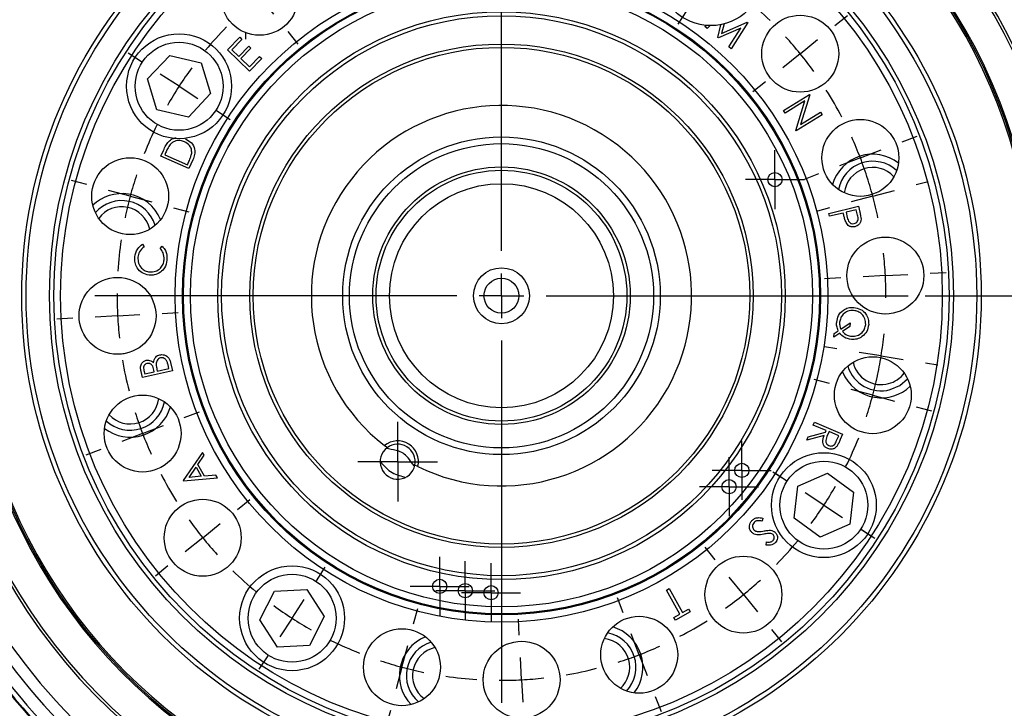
# Model space of a CAD drawing. Header units: inches. Extents: x 0.4 to 16.6, y 0.2 to 10.8.
# Tile 4 of 16: x 2.2 to 5.2, y 5.4 to 7.4. Entities that reach past the tile are written whole.
import ezdxf

# ---------------------------------------------------------------- set-up
doc = ezdxf.new("R2010")
doc.units = ezdxf.units.IN
doc.header["$MEASUREMENT"] = 0
doc.layers.add('SLD-0', color=7, linetype='Continuous', lineweight=25)
doc.styles.add('SLDTEXTSTYLE0', font='TXT', dxfattribs={"width": 0.75})
doc.dimstyles.new('SLDDIMSTYLE0', dxfattribs={"dimtxt": 0.145833, "dimasz": 0.13, "dimexe": 0, "dimexo": 0.0625, "dimgap": 0.036458, "dimtad": 0, "dimtih": 1, "dimtoh": 1, "dimdec": 1, "dimlfac": 1.5, "dimrnd": 1e-09, "dimzin": 12, "dimdsep": 46, "dimtxsty": 'SLDTEXTSTYLE0', "dimsah": 1, "dimcen": 0.09, "dimadec": 0, "dimazin": 3, "dimtfac": 1, "dimtdec": 1, "dimtofl": 0, "dimtmove": 0, "dimatfit": 3, "dimfxl": 0, "dimfrac": 2, "dimtolj": 1, "dimtzin": 12, "dimarcsym": 0})

# ---------------------------------------------------------------- blocks, each defined once
blk = doc.blocks.new('_D_4')
at = {"layer": 'SLD-0', "color": 7}
for p, q in [((3.73, 8.6011), (7.1394, 8.6011)), ((7.0144, 8.6011), (7.0144, 6.3993)), ((6.8527, 6.138), (6.8084, 6.138)), ((6.8084, 6.138), (6.8084, 5.9063)), ((7.176, 6.138), (7.2203, 6.138)), ((7.2203, 6.138), (7.2203, 5.9063)), ((6.8084, 5.9063), (6.8527, 5.9063)), ((7.2203, 5.9063), (7.176, 5.9063)), ((7.0144, 3.6226), (7.0144, 5.8768)), ((6.0042, 3.6226), (7.1394, 3.6226))]:
    blk.add_line(p, q, dxfattribs=at)
for points in [[(7.0144, 8.6011), (6.9944, 8.4711), (7.0344, 8.4711)], [(7.0144, 3.6226), (7.0344, 3.7526), (6.9944, 3.7526)]]:
    blk.add_solid(points, dxfattribs=at)
at = {"layer": 'SLD-0', "color": 7, "char_height": 0.14583, "attachment_point": 1, "style": 'SLDTEXTSTYLE0'}
for s, insert in [('7.5', (6.8797, 6.3556)), ('190', (6.8527, 6.0943))]:
    blk.add_mtext(s, dxfattribs=dict(at, insert=insert))
blk = doc.blocks.new('_D_7')
at = {"layer": 'SLD-0'}
for p, q in [((4.9425, 6.6044), (6.6657, 6.6044)), ((6.5407, 6.6044), (6.5407, 5.0896)), ((6.379, 4.8283), (6.3347, 4.8283)), ((6.3347, 4.8283), (6.3347, 4.5966)), ((6.7023, 4.8283), (6.7467, 4.8283)), ((6.7467, 4.8283), (6.7467, 4.5966)), ((6.3347, 4.5966), (6.379, 4.5966)), ((6.7467, 4.5966), (6.7023, 4.5966)), ((6.5407, 3.6226), (6.5407, 4.567)), ((6.0042, 3.6226), (6.6657, 3.6226))]:
    blk.add_line(p, q, dxfattribs=at)
for points in [[(6.5407, 6.6044), (6.5207, 6.4744), (6.5607, 6.4744)], [(6.5407, 3.6226), (6.5607, 3.7526), (6.5207, 3.7526)]]:
    blk.add_solid(points, dxfattribs=at)
at = {"layer": 'SLD-0', "char_height": 0.14583, "attachment_point": 1, "style": 'SLDTEXTSTYLE0'}
for s, insert in [('4.5', (6.4061, 5.0459)), ('114', (6.379, 4.7846))]:
    blk.add_mtext(s, dxfattribs=dict(at, insert=insert))
blk = doc.blocks.new('SW_CENTERMARKSYMBOL_4')
at = {"layer": 'SLD-0', "color": 0}
for p, q in [((-1.1987, 1.4567), (-1.2012, 1.5045)), ((-0.8007, 1.4148), (-0.7883, 1.4611)), ((-1.5901, 1.3735), (-1.6073, 1.4182)), ((-1.1917, 1.3235), (-1.1952, 1.3901)), ((-1.1317, 0.3126), (-1.1317, 1.3917)), ((-0.8352, 1.286), (-0.8179, 1.3504)), ((-1.1917, 1.3235), (-1.1882, 1.2569)), ((-1.5424, 1.249), (-1.5662, 1.3112)), ((-0.435, 1.252), (-0.4089, 1.2922)), ((-0.8352, 1.286), (-0.8524, 1.2216)), ((-1.5424, 1.249), (-1.5185, 1.1867)), ((-1.9367, 1.1733), (-1.9669, 1.2106)), ((-1.1847, 1.1904), (-1.1822, 1.1425)), ((-0.5077, 1.1402), (-0.4714, 1.1961)), ((-0.8697, 1.1572), (-0.8821, 1.111)), ((-1.8528, 1.0697), (-1.8948, 1.1215)), ((-1.4946, 1.1245), (-1.4774, 1.0798)), ((-0.5077, 1.1402), (-0.544, 1.0843)), ((-1.8528, 1.0697), (-1.8109, 1.0179)), ((-0.5803, 1.0284), (-0.6064, 0.9882)), ((-0.1376, 0.9843), (-0.1004, 1.0144)), ((-1.7689, 0.9661), (-1.7388, 0.9289)), ((-0.2412, 0.9003), (-0.1894, 0.9423)), ((-2.2045, 0.8759), (-2.2447, 0.902)), ((-0.2412, 0.9003), (-0.2931, 0.8584)), ((-2.0927, 0.8033), (-2.1486, 0.8396)), ((-2.0927, 0.8033), (-2.0368, 0.767)), ((-0.3449, 0.8164), (-0.3821, 0.7863)), ((-1.9809, 0.7307), (-1.9407, 0.7046)), ((0.0625, 0.6377), (0.1072, 0.6548)), ((-0.062, 0.5899), (-0.1242, 0.566)), ((-0.062, 0.5899), (0.0002, 0.6138)), ((-0.1865, 0.5421), (-0.2312, 0.5249)), ((-2.3673, 0.5103), (-2.4136, 0.5227)), ((0.1039, 0.5103), (0.1401, 0.52)), ((-2.2385, 0.4758), (-2.3029, 0.4931)), ((-2.2385, 0.4758), (-2.1741, 0.4586)), ((-0.0249, 0.4758), (-0.0893, 0.4586)), ((-0.0249, 0.4758), (0.0395, 0.4931)), ((-2.1097, 0.4413), (-2.0634, 0.4289)), ((-0.1537, 0.4413), (-0.1899, 0.4316)), ((-1.1317, 0.1792), (-1.1317, 0.2459)), ((0.0125, 0.2392), (-0.054, 0.2357)), ((0.0125, 0.2392), (0.0791, 0.2427)), ((0.1457, 0.2462), (0.1935, 0.2487)), ((-0.1206, 0.2322), (-0.1685, 0.2297)), ((-1.2651, 0.1792), (-2.3442, 0.1792)), ((-1.1317, 0.1792), (-1.1984, 0.1792)), ((-1.1317, 0.1792), (-1.1317, 0.1126)), ((-1.1317, 0.1792), (-1.0651, 0.1792)), ((-0.9984, 0.1792), (0.0808, 0.1792)), ((-2.276, 0.1193), (-2.3426, 0.1158)), ((-2.276, 0.1193), (-2.2094, 0.1228)), ((-2.1428, 0.1263), (-2.095, 0.1288)), ((-2.4091, 0.1123), (-2.457, 0.1098)), ((-1.1317, 0.0459), (-1.1317, -1.0333)), ((-0.1317, 0.0209), (-0.1687, 0.0267)), ((0, 0), (-0.0658, 0.0104)), ((0, 0), (0.0658, -0.0104)), ((0.1317, -0.0209), (0.1687, -0.0267)), ((-0.1537, -0.0828), (-0.2, -0.0704)), ((-0.0249, -0.1173), (-0.0893, -0.1001)), ((-0.0249, -0.1173), (0.0395, -0.1346)), ((-2.077, -0.1836), (-2.0322, -0.1664)), ((0.1039, -0.1518), (0.1501, -0.1642)), ((-2.2015, -0.2314), (-2.2637, -0.2553)), ((-2.2015, -0.2314), (-2.1392, -0.2075)), ((-2.3259, -0.2792), (-2.3707, -0.2963)), ((-0.2826, -0.3722), (-0.3228, -0.3461)), ((-0.2826, -0.3722), (-0.314, -0.3518)), ((-0.1707, -0.4448), (-0.2267, -0.4085)), ((-0.1707, -0.4448), (-0.2267, -0.4085)), ((-1.9186, -0.4579), (-1.8813, -0.4278)), ((-0.1707, -0.4448), (-0.1148, -0.4811)), ((-0.1707, -0.4448), (-0.1148, -0.4811)), ((-2.0222, -0.5418), (-1.9704, -0.4999)), ((-0.0589, -0.5174), (-0.0275, -0.5379)), ((-0.0589, -0.5174), (-0.0187, -0.5435)), ((-2.0222, -0.5418), (-2.074, -0.5838)), ((-0.4945, -0.6076), (-0.5247, -0.5704)), ((-2.1258, -0.6258), (-2.1631, -0.6559)), ((-1.6832, -0.6699), (-1.6571, -0.6297)), ((-0.4106, -0.7112), (-0.4526, -0.6594)), ((-1.7558, -0.7817), (-1.7195, -0.7258)), ((-0.7689, -0.766), (-0.7861, -0.7213)), ((-0.4106, -0.7112), (-0.3687, -0.763)), ((-1.3938, -0.7988), (-1.3814, -0.7525)), ((-1.7558, -0.7817), (-1.7921, -0.8376)), ((-1.0787, -0.8319), (-1.0812, -0.784)), ((-0.3267, -0.8149), (-0.2966, -0.8521)), ((-0.7211, -0.8905), (-0.745, -0.8282)), ((-1.4283, -0.9275), (-1.411, -0.8631)), ((-1.8284, -0.8936), (-1.8545, -0.9337)), ((-1.0718, -0.965), (-1.0752, -0.8984)), ((-0.7211, -0.8905), (-0.6972, -0.9527)), ((-1.4283, -0.9275), (-1.4455, -0.9919)), ((-1.0718, -0.965), (-1.0683, -1.0316)), ((-0.6733, -1.015), (-0.6561, -1.0597)), ((-1.4628, -1.0563), (-1.4752, -1.1026)), ((-1.0648, -1.0982), (-1.0623, -1.146))]:
    blk.add_line(p, q, dxfattribs=at)
for start, end in [(93, 96.3336), (89.6664, 93), (81.6671, 86.3329), (99.6671, 104.3329), (75, 78.3336), (107.6664, 111), (71.6664, 75), (111, 114.3336), (63.6671, 68.3329), (117.6671, 122.3329), (57, 60.3336), (53.6664, 57), (125.6664, 129), (129, 132.3336), (45.6671, 50.3329), (135.6671, 140.3329), (39, 42.3336), (35.6664, 39), (143.6664, 147), (147, 150.3336), (27.6671, 32.3329), (153.6671, 158.3329), (21, 24.3336), (17.6664, 21), (161.6664, 165), (15, 18.3336), (165, 168.3336), (11.6664, 15), (171.6671, 176.3329), (3, 6.3336), (359.6664, 3), (179.6664, 183), (183, 186.3336), (351, 354.3336), (347.6664, 351), (189.6671, 194.3329), (345, 348.3336), (341.6664, 345), (197.6664, 201), (201, 204.3336), (333.6671, 338.3329), (207.6671, 212.3329), (327, 330.3336), (327, 330.3336), (323.6664, 327), (323.6664, 327), (215.6664, 219), (219, 222.3336), (315.6671, 320.3329), (225.6671, 230.3329), (309, 312.3336), (305.6664, 309), (233.6664, 237), (237, 240.3336), (297.6671, 302.3329), (243.6671, 248.3329), (291, 294.3336), (251.6664, 255), (287.6664, 291), (255, 258.3336), (279.6671, 284.3329), (261.6671, 266.3329), (269.6664, 273), (273, 276.3336)]:
    blk.add_arc((-1.1317, 0.1792), 1.1458, start, end, dxfattribs=at)
blk = doc.blocks.new('SW_CENTERMARKSYMBOL_5')
at = {"layer": 'SLD-0', "color": 0}
for p, q in [((0, 0.1333), (0, 0.1523)), ((0, 0), (0, 0.0667)), ((-0.1333, 0), (-0.1523, 0)), ((0, 0), (-0.0667, 0)), ((0, 0), (0, -0.0667)), ((0, 0), (0.0667, 0)), ((0.1333, 0), (0.1523, 0)), ((0, -0.1333), (0, -0.1523))]:
    blk.add_line(p, q, dxfattribs=at)
blk = doc.blocks.new('SW_CENTERMARKSYMBOL_6')
at = {"layer": 'SLD-0', "color": 0}
for p, q in [((0, 0.0667), (0, 0.0878)), ((0, 0), (0, 0.0667)), ((-0.0667, 0), (-0.0878, 0)), ((0, 0), (-0.0667, 0)), ((0, 0), (0, -0.0667)), ((0, 0), (0.0667, 0)), ((0.0667, 0), (0.0878, 0)), ((0, -0.0667), (0, -0.0878))]:
    blk.add_line(p, q, dxfattribs=at)
blk = doc.blocks.new('SW_CENTERMARKSYMBOL_7')
at = {"layer": 'SLD-0', "color": 0}
for p, q in [((0, 0.0667), (0, 0.0878)), ((0, 0), (0, 0.0667)), ((-0.0667, 0), (-0.0878, 0)), ((0, 0), (-0.0667, 0)), ((0, 0), (0, -0.0667)), ((0, 0), (0.0667, 0)), ((0.0667, 0), (0.0878, 0)), ((0, -0.0667), (0, -0.0878))]:
    blk.add_line(p, q, dxfattribs=at)
blk = doc.blocks.new('SW_CENTERMARKSYMBOL_8')
at = {"layer": 'SLD-0', "color": 0}
for p, q in [((0, 0.0667), (0, 0.0878)), ((0, 0), (0, 0.0667)), ((-0.0667, 0), (-0.0878, 0)), ((0, 0), (-0.0667, 0)), ((0, 0), (0, -0.0667)), ((0, 0), (0.0667, 0)), ((0.0667, 0), (0.0878, 0)), ((0, -0.0667), (0, -0.0878))]:
    blk.add_line(p, q, dxfattribs=at)
blk = doc.blocks.new('SW_CENTERMARKSYMBOL_9')
at = {"layer": 'SLD-0', "color": 0}
for p, q in [((0, 0.0667), (0, 0.0878)), ((0, 0), (0, 0.0667)), ((-0.0667, 0), (-0.0878, 0)), ((0, 0), (-0.0667, 0)), ((0, 0), (0, -0.0667)), ((0, 0), (0.0667, 0)), ((0.0667, 0), (0.0878, 0)), ((0, -0.0667), (0, -0.0878))]:
    blk.add_line(p, q, dxfattribs=at)
blk = doc.blocks.new('SW_CENTERMARKSYMBOL_10')
at = {"layer": 'SLD-0', "color": 0}
for p, q in [((0, 0.0667), (0, 0.0878)), ((0, 0), (0, 0.0667)), ((-0.0667, 0), (-0.0878, 0)), ((0, 0), (-0.0667, 0)), ((0, 0), (0, -0.0667)), ((0, 0), (0.0667, 0)), ((0.0667, 0), (0.0878, 0)), ((0, -0.0667), (0, -0.0878))]:
    blk.add_line(p, q, dxfattribs=at)
blk = doc.blocks.new('SW_CENTERMARKSYMBOL_11')
at = {"layer": 'SLD-0', "color": 0}
for p, q in [((0, 0.0667), (0, 0.0878)), ((0, 0), (0, 0.0667)), ((-0.0667, 0), (-0.0878, 0)), ((0, 0), (-0.0667, 0)), ((0, 0), (0, -0.0667)), ((0, 0), (0.0667, 0)), ((0.0667, 0), (0.0878, 0)), ((0, -0.0667), (0, -0.0878))]:
    blk.add_line(p, q, dxfattribs=at)
blk = doc.blocks.new('SW_CENTERMARKSYMBOL_12')
at = {"layer": 'SLD-0', "color": 0}
for p, q in [((0, 0.0667), (0, 0.1187)), ((0, 0), (0, 0.0667)), ((-0.0667, 0), (-0.1187, 0)), ((0, 0), (-0.0667, 0)), ((0, 0), (0, -0.0667)), ((0, 0), (0.0667, 0)), ((0.0667, 0), (0.1187, 0)), ((0, -0.0667), (0, -0.1187))]:
    blk.add_line(p, q, dxfattribs=at)

msp = doc.modelspace()

# ---------------------------------------------------------------- linework, layer by layer
at = {"color": 7, "linetype": 'Continuous', "lineweight": 25}
for p, q in [((4.2864, 7.4067), (4.2897, 7.4097)), ((4.2931, 7.401), (4.2864, 7.4067)), ((4.302, 7.4091), (4.2931, 7.401)), ((4.3248, 7.3742), (4.3341, 7.412)), ((4.3933, 7.4016), (4.3265, 7.3727)), ((4.3363, 7.3859), (4.4127, 7.4193)), ((4.3433, 7.4141), (4.3363, 7.3859)), ((4.358, 7.346), (4.3933, 7.4016)), ((4.4139, 7.4183), (4.3648, 7.3402)), ((4.4127, 7.4193), (4.4139, 7.4183)), ((2.8637, 7.3369), (2.9, 7.3745)), ((2.9065, 7.3682), (2.8765, 7.3372)), ((2.9, 7.3745), (2.9065, 7.3682)), ((4.3265, 7.3727), (4.3248, 7.3742)), ((2.8765, 7.3372), (2.897, 7.3173)), ((2.897, 7.3173), (2.9267, 7.3481)), ((2.9331, 7.3419), (2.9034, 7.3111)), ((2.9267, 7.3481), (2.9331, 7.3419)), ((4.3648, 7.3402), (4.358, 7.346)), ((2.6253, 7.2504), (2.6911, 7.3206)), ((2.6911, 7.3206), (2.7848, 7.2987)), ((2.9293, 7.2735), (2.8637, 7.3369)), ((2.9034, 7.3111), (2.9291, 7.2863)), ((2.9291, 7.2863), (2.9589, 7.3171)), ((2.9653, 7.3108), (2.9293, 7.2735)), ((2.9589, 7.3171), (2.9653, 7.3108)), ((2.7848, 7.2987), (2.8127, 7.2066)), ((2.6532, 7.1583), (2.6253, 7.2504)), ((2.8127, 7.2066), (2.7469, 7.1364)), ((4.5206, 7.1565), (4.5984, 7.2043)), ((4.5994, 7.2026), (4.5717, 7.1143)), ((4.5984, 7.2043), (4.5994, 7.2026)), ((4.5843, 7.1846), (4.5256, 7.1484)), ((4.5571, 7.0971), (4.5843, 7.1846)), ((2.7469, 7.1364), (2.6532, 7.1583)), ((4.5256, 7.1484), (4.5206, 7.1565)), ((4.6359, 7.1432), (4.5582, 7.0954)), ((4.5717, 7.1143), (4.6312, 7.1509)), ((4.6312, 7.1509), (4.6359, 7.1432)), ((4.5582, 7.0954), (4.5571, 7.0971)), ((2.6648, 7.02), (2.6724, 7.0374)), ((2.7483, 6.9832), (2.6648, 7.02)), ((2.679, 7.0304), (2.6764, 7.0245)), ((2.6764, 7.0245), (2.744, 6.9947)), ((2.744, 6.9947), (2.7482, 7.0043)), ((2.7601, 7.0098), (2.7483, 6.9832)), ((4.6555, 6.8498), (4.7439, 6.871)), ((4.7439, 6.871), (4.7481, 6.8534)), ((4.6576, 6.841), (4.6555, 6.8498)), ((4.6987, 6.8508), (4.6576, 6.841)), ((4.7002, 6.8445), (4.6987, 6.8508)), ((4.7375, 6.8601), (4.7074, 6.8529)), ((4.7074, 6.8529), (4.7108, 6.8379)), ((4.7412, 6.8445), (4.7375, 6.8601)), ((2.6104, 6.7578), (2.6152, 6.7501)), ((2.6627, 6.7453), (2.6688, 6.752)), ((4.8042, 6.7772), (4.8085, 6.7779)), ((2.5396, 6.659), (2.5439, 6.6588)), ((4.8204, 6.5499), (4.8161, 6.5501)), ((4.6916, 6.5051), (4.7189, 6.5233)), ((4.7189, 6.5233), (4.718, 6.5123)), ((4.6886, 6.4926), (4.6705, 6.4805)), ((4.6705, 6.4805), (4.6714, 6.4917)), ((4.6714, 6.4917), (4.6839, 6.5)), ((4.718, 6.5123), (4.6962, 6.4977)), ((2.5558, 6.4316), (2.5515, 6.431)), ((2.6886, 6.3872), (2.6862, 6.3983)), ((2.6939, 6.405), (2.6993, 6.3804)), ((2.6097, 6.3607), (2.6058, 6.3784)), ((2.6993, 6.3804), (2.6097, 6.3607)), ((2.6143, 6.3818), (2.6165, 6.3714)), ((2.6165, 6.3714), (2.6452, 6.3777)), ((2.6452, 6.3777), (2.6441, 6.3828)), ((2.6531, 6.3848), (2.6542, 6.3797)), ((2.6542, 6.3797), (2.6886, 6.3872)), ((4.6091, 6.2192), (4.6126, 6.2276)), ((4.6126, 6.2276), (4.6968, 6.1924)), ((4.5944, 6.1842), (4.6462, 6.198)), ((4.6482, 6.2028), (4.6091, 6.2192)), ((4.6462, 6.198), (4.6482, 6.2028)), ((4.6564, 6.1994), (4.6502, 6.1849)), ((4.6851, 6.1874), (4.6564, 6.1994)), ((4.6419, 6.1876), (4.5901, 6.1737)), ((4.5901, 6.1737), (4.5944, 6.1842)), ((4.6789, 6.1726), (4.6851, 6.1874)), ((4.6968, 6.1924), (4.6898, 6.1756)), ((2.7889, 6.1377), (2.7313, 6.0543)), ((2.794, 6.1289), (2.7889, 6.1377)), ((3.3393, 6.1516), (3.3311, 6.1579)), ((2.7751, 6.1013), (2.794, 6.1289)), ((2.7487, 6.0631), (2.7695, 6.0934)), ((2.7695, 6.0934), (2.7852, 6.0663)), ((2.7949, 6.0672), (2.7751, 6.1013)), ((3.4309, 6.0954), (3.4217, 6.1)), ((4.5634, 6.0374), (4.6516, 6.076)), ((4.6516, 6.076), (4.7291, 6.019)), ((2.7313, 6.0543), (2.7325, 6.0524)), ((2.7325, 6.0524), (2.8331, 6.0614)), ((2.7852, 6.0663), (2.7487, 6.0631)), ((2.8282, 6.0699), (2.7949, 6.0672)), ((2.8331, 6.0614), (2.8282, 6.0699)), ((4.5528, 5.9417), (4.5634, 6.0374)), ((4.7291, 6.019), (4.7185, 5.9234)), ((4.4592, 5.9415), (4.4573, 5.9326)), ((4.6304, 5.8847), (4.5528, 5.9417)), ((4.7185, 5.9234), (4.6304, 5.8847)), ((4.469, 5.8614), (4.4699, 5.8707)), ((2.9598, 5.6386), (3.0037, 5.7242)), ((3.0037, 5.7242), (3.0998, 5.7291)), ((3.0998, 5.7291), (3.152, 5.6483)), ((4.172, 5.7276), (4.1801, 5.7321)), ((4.2119, 5.6557), (4.172, 5.7276)), ((4.1801, 5.7321), (4.22, 5.6602)), ((4.22, 5.6602), (4.2378, 5.6701)), ((4.2378, 5.6701), (4.2421, 5.6624)), ((3.0121, 5.5578), (2.9598, 5.6386)), ((3.152, 5.6483), (3.1082, 5.5627)), ((4.1941, 5.6459), (4.2119, 5.6557)), ((4.1984, 5.6381), (4.1941, 5.6459)), ((4.2421, 5.6624), (4.1984, 5.6381)), ((3.1082, 5.5627), (3.0121, 5.5578)), ((3.6254, 5.464), (3.6257, 5.4683)), ((3.8528, 5.4802), (3.8534, 5.476))]:
    msp.add_line(p, q, dxfattribs=at)
at = {"color": 7, "linetype": 'Continuous', "lineweight": 25, "flags": 128}
msp.add_lwpolyline([(4.8387, 6.3246), (4.8671, 6.337), (4.8903, 6.3569)], dxfattribs=at)
at = {"color": 7, "linetype": 'Continuous', "lineweight": 25}
for centre, radius in [((3.68, 6.6044), 1.43), ((3.68, 6.6044), 1.4167), ((3.68, 6.6044), 1.3473), ((3.68, 6.6044), 1.334), ((3.68, 6.6044), 1.314), ((4.304, 7.5654), 0.1563), ((2.9589, 7.4949), 0.1146), ((3.68, 6.6044), 0.9728), ((3.68, 6.6044), 0.9511), ((3.68, 6.6044), 0.9497), ((3.68, 6.6044), 0.948), ((3.68, 6.6044), 0.9272), ((3.68, 6.6044), 0.8459), ((3.68, 6.6044), 0.8343), ((4.5705, 7.3255), 0.1146), ((2.719, 7.2285), 0.1563), ((2.719, 7.2285), 0.131), ((3.68, 6.6044), 0.75), ((3.68, 6.6044), 0.74), ((4.7497, 7.0151), 0.1146), ((3.68, 6.6044), 0.4733), ((3.68, 6.6044), 0.4533), ((2.5732, 6.901), 0.1146), ((3.68, 6.6044), 0.3836), ((3.68, 6.6044), 0.3737), ((4.495, 6.9504), 0.0212), ((3.68, 6.6044), 0.3338), ((4.8242, 6.6644), 0.1146), ((3.68, 6.6044), 0.0833), ((2.5357, 6.5445), 0.1146), ((3.68, 6.6044), 0.0521), ((4.7868, 6.3079), 0.1146), ((2.6103, 6.1938), 0.1146), ((4.641, 5.9804), 0.1563), ((4.3963, 6.084), 0.0212), ((4.641, 5.9804), 0.131), ((4.3583, 6.0353), 0.0212), ((2.7895, 5.8833), 0.1146), ((4.4011, 5.7139), 0.1146), ((3.0559, 5.6435), 0.1563), ((3.0559, 5.6435), 0.131), ((3.4959, 5.7384), 0.0212), ((3.5721, 5.7256), 0.0212), ((3.6491, 5.7195), 0.0212), ((4.0906, 5.5347), 0.1146), ((3.3834, 5.4976), 0.1146), ((3.74, 5.4602), 0.1146)]:
    msp.add_circle(centre, radius, dxfattribs=at)
at = {"color": 8, "linetype": 'Continuous', "lineweight": 25}
for radius, start, end in [(1.5938, 3.9957, 72.0595), (1.7948, 339.3028, 52.8828), (1.6898, 347.1443, 55.3419), (1.6979, 346.3983, 55.3419), (1.7948, 159.3028, 232.8828), (1.6979, 166.3983, 235.3419), (1.6898, 167.1443, 235.3419), (1.5938, 185.4821, 251.6178)]:
    msp.add_arc((3.68, 6.6044), radius, start, end, dxfattribs=at)
at = {"color": 7, "linetype": 'Continuous', "lineweight": 25}
for centre, radius, start, end in [((3.68, 6.6044), 1.5851, 6.9731, 71.0269), ((3.68, 6.6044), 1.5897, 6.9731, 71.0269), ((3.68, 6.6044), 1.9967, 342.0827, 47.9173), ((3.68, 6.6044), 1.9482, 341.3154, 48.6846), ((3.68, 6.6044), 1.9271, 341.918, 48.082), ((3.68, 6.6044), 1.8676, 341.8366, 48.1634), ((3.68, 6.6044), 1.8826, 15, 48.0877), ((3.68, 6.6044), 1.8826, 341.9123, 48.0877), ((3.68, 6.6044), 1.8849, 341.918, 48.082), ((3.68, 6.6044), 1.8303, 341.8366, 48.1634), ((3.68, 6.6044), 1.9482, 161.3154, 228.6846), ((3.68, 6.6044), 1.9271, 161.918, 228.082), ((3.68, 6.6044), 1.8849, 161.918, 228.082), ((3.68, 6.6044), 1.8826, 161.9123, 228.0877), ((3.68, 6.6044), 1.8676, 161.8366, 228.1634), ((3.68, 6.6044), 1.8303, 161.8366, 228.1634), ((3.68, 6.6044), 0.5667, 243.929, 232.0039), ((4.7868, 6.901), 0.125, 52.2621, 163.7379), ((4.7868, 6.901), 0.1042, 46.9798, 169.0202), ((4.7868, 6.901), 0.0857, 42.7227, 173.2773), ((2.5483, 6.7837), 0.125, 81, 133.7379), ((2.5483, 6.7837), 0.125, 22.2621, 81), ((2.5483, 6.7837), 0.1042, 16.9798, 139.0202), ((2.5483, 6.7837), 0.0857, 12.7227, 143.2773), ((3.68, 6.6044), 1.5897, 186.9731, 251.0269), ((3.68, 6.6044), 1.5851, 186.9731, 251.0269), ((4.8117, 6.4252), 0.0857, 192.7227, 285), ((4.8117, 6.4252), 0.125, 202.2621, 261), ((4.8117, 6.4252), 0.1042, 196.9798, 285), ((4.8117, 6.4252), 0.0857, 285, 323.2773), ((4.8117, 6.4252), 0.125, 261, 313.7379), ((2.5732, 6.3079), 0.1042, 226.9798, 349.0202), ((2.5732, 6.3079), 0.0857, 222.7227, 353.2773), ((2.5732, 6.3079), 0.125, 232.2621, 343.7379), ((3.3706, 6.1099), 0.0621, 346.4985, 129.4344), ((3.3706, 6.1099), 0.0521, 126.8619, 349.071), ((3.3706, 6.1099), 0.0521, 349.071, 126.8619), ((3.9765, 5.4976), 0.125, 322.2621, 73.7379), ((3.5007, 5.4727), 0.125, 112.2621, 171), ((3.9765, 5.4976), 0.0857, 15, 83.2773), ((3.9765, 5.4976), 0.1042, 316.9798, 79.0202), ((3.5007, 5.4727), 0.1042, 106.9798, 229.0202), ((3.5007, 5.4727), 0.0857, 102.7227, 233.2773), ((3.9765, 5.4976), 0.0857, 312.7227, 15), ((3.5007, 5.4727), 0.125, 171, 223.7379)]:
    msp.add_arc(centre, radius, start, end, dxfattribs=at)
for points, knots in [([(2.6874, 7.0632), (2.6913, 7.0668), (2.6978, 7.0728), (2.7064, 7.0743), (2.7099, 7.0749)], [0, 0, 0, 0, 0.600197, 1, 1, 1, 1]), ([(2.6724, 7.0374), (2.6747, 7.0425), (2.6788, 7.0517), (2.6848, 7.0597), (2.6874, 7.0632)], [0, 0, 0, 0, 0.560455, 1, 1, 1, 1]), ([(2.6928, 7.0552), (2.6899, 7.0508), (2.6846, 7.0429), (2.6807, 7.0342), (2.679, 7.0304)], [0, 0, 0, 0, 0.559547, 1, 1, 1, 1]), ([(2.735, 7.063), (2.731, 7.0645), (2.7228, 7.0674), (2.7105, 7.0667), (2.7001, 7.0624), (2.6952, 7.0576), (2.6928, 7.0552)], [0, 0, 0, 0, 0.280198, 0.559817, 0.779823, 1, 1, 1, 1]), ([(2.7567, 7.0293), (2.7567, 7.0333), (2.7566, 7.0414), (2.7496, 7.0546), (2.7406, 7.0598), (2.735, 7.063)], [0, 0, 0, 0, 0.280487, 0.560897, 1, 1, 1, 1]), ([(2.7386, 7.0715), (2.7447, 7.0681), (2.7569, 7.0612), (2.7668, 7.0432), (2.7662, 7.0249), (2.7621, 7.0148), (2.7601, 7.0098)], [0, 0, 0, 0, 0.280015, 0.559081, 0.778805, 1, 1, 1, 1]), ([(2.7482, 7.0043), (2.7502, 7.0088), (2.7538, 7.0169), (2.7558, 7.0255), (2.7567, 7.0293)], [0, 0, 0, 0, 0.560436, 1, 1, 1, 1]), ([(4.7071, 6.8224), (4.7056, 6.8264), (4.7028, 6.8337), (4.701, 6.8412), (4.7002, 6.8445)], [0, 0, 0, 0, 0.559693, 1, 1, 1, 1]), ([(4.7314, 6.8193), (4.7332, 6.8199), (4.7369, 6.8212), (4.741, 6.8255), (4.744, 6.8336), (4.7424, 6.84), (4.7412, 6.8445)], [0, 0, 0, 0, 0.186725, 0.373413, 0.55992, 1, 1, 1, 1]), ([(4.7481, 6.8534), (4.7491, 6.8496), (4.7507, 6.8427), (4.7514, 6.8357), (4.7517, 6.8327)], [0, 0, 0, 0, 0.560294, 1, 1, 1, 1]), ([(4.7336, 6.8101), (4.7307, 6.8096), (4.7248, 6.8087), (4.7166, 6.8114), (4.7107, 6.8163), (4.7083, 6.8204), (4.7071, 6.8224)], [0, 0, 0, 0, 0.28011, 0.559287, 0.779511, 1, 1, 1, 1]), ([(4.7108, 6.8379), (4.7121, 6.8326), (4.7137, 6.8259), (4.7199, 6.8208), (4.7248, 6.8186), (4.7288, 6.819), (4.7314, 6.8193)], [0, 0, 0, 0, 0.499039, 0.624716, 0.750498, 1, 1, 1, 1]), ([(4.7517, 6.8327), (4.7514, 6.8297), (4.7508, 6.8239), (4.7463, 6.8168), (4.7402, 6.8122), (4.7358, 6.8108), (4.7336, 6.8101)], [0, 0, 0, 0, 0.279798, 0.559427, 0.779514, 1, 1, 1, 1]), ([(2.5872, 6.7198), (2.5891, 6.7285), (2.5924, 6.7441), (2.6049, 6.7536), (2.6104, 6.7578)], [0, 0, 0, 0, 0.559484, 1, 1, 1, 1]), ([(2.6152, 6.7501), (2.6097, 6.7455), (2.5997, 6.7372), (2.5973, 6.7246), (2.5962, 6.719)], [0, 0, 0, 0, 0.55864, 1, 1, 1, 1]), ([(2.6688, 6.752), (2.6717, 6.7488), (2.6773, 6.7424), (2.6832, 6.7281), (2.6831, 6.7171), (2.683, 6.7103)], [0, 0, 0, 0, 0.28025, 0.560591, 1, 1, 1, 1]), ([(2.6745, 6.7118), (2.6743, 6.7188), (2.674, 6.7314), (2.6662, 6.7411), (2.6627, 6.7453)], [0, 0, 0, 0, 0.558754, 1, 1, 1, 1]), ([(2.6297, 6.6658), (2.6226, 6.6674), (2.6085, 6.6705), (2.5942, 6.6857), (2.5868, 6.7028), (2.5871, 6.7142), (2.5872, 6.7198)], [0, 0, 0, 0, 0.279485, 0.559093, 0.779374, 1, 1, 1, 1]), ([(2.5962, 6.719), (2.5964, 6.7131), (2.5966, 6.7014), (2.6055, 6.687), (2.6178, 6.6779), (2.6269, 6.6762), (2.6315, 6.6754)], [0, 0, 0, 0, 0.279712, 0.559305, 0.779563, 1, 1, 1, 1]), ([(2.6315, 6.6754), (2.6374, 6.6754), (2.6493, 6.6756), (2.6634, 6.6854), (2.6721, 6.698), (2.6737, 6.7072), (2.6745, 6.7118)], [0, 0, 0, 0, 0.279578, 0.559068, 0.779358, 1, 1, 1, 1]), ([(2.683, 6.7103), (2.6816, 6.7023), (2.6789, 6.688), (2.6681, 6.6784), (2.6633, 6.6742)], [0, 0, 0, 0, 0.559812, 1, 1, 1, 1]), ([(2.6633, 6.6742), (2.6575, 6.671), (2.6469, 6.6652), (2.635, 6.6656), (2.6297, 6.6658)], [0, 0, 0, 0, 0.559054, 1, 1, 1, 1]), ([(4.6791, 6.5257), (4.6804, 6.5326), (4.6831, 6.5466), (4.6972, 6.5612), (4.7135, 6.5697), (4.7247, 6.5698), (4.7302, 6.5698)], [0, 0, 0, 0, 0.279702, 0.559394, 0.779645, 1, 1, 1, 1]), ([(4.7295, 6.5604), (4.7237, 6.5602), (4.7123, 6.5598), (4.6989, 6.5504), (4.6902, 6.5385), (4.6887, 6.5297), (4.6879, 6.5253)], [0, 0, 0, 0, 0.279641, 0.559322, 0.779596, 1, 1, 1, 1]), ([(4.7656, 6.5189), (4.7653, 6.5246), (4.7647, 6.5361), (4.7552, 6.5497), (4.7428, 6.5581), (4.7339, 6.5596), (4.7295, 6.5604)], [0, 0, 0, 0, 0.279492, 0.559115, 0.779503, 1, 1, 1, 1]), ([(4.7302, 6.5698), (4.7372, 6.5684), (4.7512, 6.5655), (4.7662, 6.5517), (4.7743, 6.535), (4.7744, 6.5238), (4.7745, 6.5182)], [0, 0, 0, 0, 0.2796612, 0.5592425, 0.7795966, 1, 1, 1, 1]), ([(4.6839, 6.5), (4.682, 6.5046), (4.6787, 6.5129), (4.6789, 6.5218), (4.6791, 6.5257)], [0, 0, 0, 0, 0.559437, 1, 1, 1, 1]), ([(4.6879, 6.5253), (4.6879, 6.5214), (4.6878, 6.5144), (4.6904, 6.5079), (4.6916, 6.5051)], [0, 0, 0, 0, 0.5596507, 1, 1, 1, 1]), ([(4.7745, 6.5182), (4.7731, 6.5112), (4.7704, 6.4972), (4.7562, 6.4825), (4.7397, 6.4742), (4.7285, 6.4741), (4.7229, 6.4741)], [0, 0, 0, 0, 0.279671, 0.559316, 0.779564, 1, 1, 1, 1]), ([(4.7237, 6.4835), (4.7295, 6.4837), (4.741, 6.4841), (4.7545, 6.4935), (4.7631, 6.5056), (4.7648, 6.5144), (4.7656, 6.5189)], [0, 0, 0, 0, 0.279704, 0.559141, 0.779665, 1, 1, 1, 1]), ([(4.7229, 6.4741), (4.7154, 6.4756), (4.7019, 6.4782), (4.6927, 6.4882), (4.6886, 6.4926)], [0, 0, 0, 0, 0.558884, 1, 1, 1, 1]), ([(4.6962, 6.4977), (4.7006, 6.4935), (4.7084, 6.4859), (4.719, 6.4843), (4.7237, 6.4835)], [0, 0, 0, 0, 0.55905, 1, 1, 1, 1]), ([(2.6428, 6.4046), (2.6432, 6.4076), (2.6441, 6.4137), (2.6486, 6.4213), (2.6549, 6.4263), (2.6595, 6.4277), (2.6618, 6.4284)], [0, 0, 0, 0, 0.280538, 0.559791, 0.779884, 1, 1, 1, 1]), ([(2.6618, 6.4284), (2.666, 6.4288), (2.6744, 6.4295), (2.6848, 6.4232), (2.6912, 6.4145), (2.693, 6.4082), (2.6939, 6.405)], [0, 0, 0, 0, 0.279122, 0.558629, 0.779069, 1, 1, 1, 1]), ([(2.6058, 6.3784), (2.605, 6.3822), (2.6035, 6.3899), (2.6057, 6.401), (2.6126, 6.4089), (2.6185, 6.4109), (2.6214, 6.412)], [0, 0, 0, 0, 0.28137, 0.560114, 0.780015, 1, 1, 1, 1]), ([(2.6234, 6.4026), (2.6214, 6.4019), (2.6182, 6.4009), (2.6154, 6.3975), (2.6125, 6.3917), (2.6135, 6.3862), (2.6143, 6.3818)], [0, 0, 0, 0, 0.249794, 0.37547, 0.501203, 1, 1, 1, 1]), ([(2.6214, 6.412), (2.6236, 6.4122), (2.628, 6.4128), (2.6359, 6.4109), (2.6402, 6.407), (2.6428, 6.4046)], [0, 0, 0, 0, 0.280698, 0.561137, 1, 1, 1, 1]), ([(2.6441, 6.3828), (2.6428, 6.3883), (2.6413, 6.3951), (2.6352, 6.4006), (2.6303, 6.4031), (2.6262, 6.4028), (2.6234, 6.4026)], [0, 0, 0, 0, 0.499262, 0.62501, 0.750808, 1, 1, 1, 1]), ([(2.664, 6.4191), (2.6619, 6.4184), (2.6575, 6.4169), (2.652, 6.4104), (2.6512, 6.4045), (2.6507, 6.4009)], [0, 0, 0, 0, 0.28039, 0.560906, 1, 1, 1, 1]), ([(2.6507, 6.4009), (2.651, 6.3978), (2.6514, 6.3924), (2.6526, 6.3871), (2.6531, 6.3848)], [0, 0, 0, 0, 0.5596947, 1, 1, 1, 1]), ([(2.6862, 6.3983), (2.6854, 6.4015), (2.684, 6.4077), (2.6793, 6.4156), (2.6716, 6.4197), (2.6666, 6.4193), (2.664, 6.4191)], [0, 0, 0, 0, 0.2816547, 0.5606391, 0.7805182, 1, 1, 1, 1]), ([(4.6524, 6.1491), (4.6499, 6.1504), (4.6448, 6.153), (4.6395, 6.1599), (4.6362, 6.1721), (4.6396, 6.1812), (4.6419, 6.1876)], [0, 0, 0, 0, 0.187207, 0.374132, 0.561039, 1, 1, 1, 1]), ([(4.6502, 6.1849), (4.6482, 6.1799), (4.6456, 6.1736), (4.6476, 6.1658), (4.6503, 6.1612), (4.6538, 6.1592), (4.6561, 6.1579)], [0, 0, 0, 0, 0.498938, 0.624693, 0.750476, 1, 1, 1, 1]), ([(4.6561, 6.1579), (4.6579, 6.1573), (4.6616, 6.1562), (4.6675, 6.1573), (4.6747, 6.1621), (4.6771, 6.1683), (4.6789, 6.1726)], [0, 0, 0, 0, 0.186643, 0.373343, 0.559822, 1, 1, 1, 1]), ([(4.6898, 6.1756), (4.6883, 6.172), (4.6857, 6.1657), (4.6822, 6.1597), (4.6807, 6.1571)], [0, 0, 0, 0, 0.560231, 1, 1, 1, 1]), ([(3.4208, 6.0962), (3.4181, 6.0995), (3.4103, 6.1089), (3.4001, 6.1255), (3.383, 6.1382), (3.3612, 6.1453), (3.346, 6.1476), (3.3363, 6.1491)], [0, 0, 0, 0, 0.131007, 0.37394, 0.540233, 0.706374, 1, 1, 1, 1]), ([(4.6807, 6.1571), (4.6787, 6.1548), (4.6748, 6.1503), (4.6668, 6.1471), (4.6591, 6.1468), (4.6546, 6.1483), (4.6524, 6.1491)], [0, 0, 0, 0, 0.279849, 0.559474, 0.779588, 1, 1, 1, 1]), ([(3.3185, 6.1105), (3.3241, 6.1041), (3.3344, 6.0923), (3.3534, 6.0764), (3.3746, 6.069), (3.3877, 6.0651), (3.3938, 6.0633)], [0, 0, 0, 0, 0.28787, 0.533239, 0.778736, 1, 1, 1, 1]), ([(4.4266, 5.8987), (4.4242, 5.9016), (4.4195, 5.9074), (4.4186, 5.9181), (4.4207, 5.9275), (4.4244, 5.9321), (4.4262, 5.9344)], [0, 0, 0, 0, 0.279176, 0.559071, 0.779412, 1, 1, 1, 1]), ([(4.4262, 5.9344), (4.4287, 5.9367), (4.4337, 5.9411), (4.4456, 5.9442), (4.454, 5.9425), (4.4592, 5.9415)], [0, 0, 0, 0, 0.279929, 0.559814, 1, 1, 1, 1]), ([(4.4333, 5.929), (4.4319, 5.9271), (4.429, 5.9232), (4.428, 5.9165), (4.4295, 5.9104), (4.4319, 5.9075), (4.4332, 5.9061)], [0, 0, 0, 0, 0.279908, 0.559763, 0.779892, 1, 1, 1, 1]), ([(4.4573, 5.9326), (4.4526, 5.9336), (4.446, 5.9349), (4.4376, 5.9327), (4.4347, 5.9302), (4.4333, 5.929)], [0, 0, 0, 0, 0.559574, 0.77998, 1, 1, 1, 1]), ([(4.4332, 5.9061), (4.4346, 5.905), (4.4373, 5.903), (4.4405, 5.9025), (4.4419, 5.9022)], [0, 0, 0, 0, 0.559117, 1, 1, 1, 1]), ([(4.4419, 5.9022), (4.4459, 5.9021), (4.4531, 5.9019), (4.4602, 5.9032), (4.4633, 5.9037)], [0, 0, 0, 0, 0.559534, 1, 1, 1, 1]), ([(4.4633, 5.9037), (4.4668, 5.9043), (4.473, 5.9055), (4.4794, 5.9056), (4.4821, 5.9056)], [0, 0, 0, 0, 0.560411, 1, 1, 1, 1]), ([(4.4821, 5.9056), (4.485, 5.9051), (4.49, 5.9042), (4.494, 5.901), (4.4957, 5.8997)], [0, 0, 0, 0, 0.55967, 1, 1, 1, 1]), ([(4.4957, 5.8997), (4.4978, 5.8972), (4.502, 5.8922), (4.5031, 5.8829), (4.501, 5.8748), (4.4979, 5.8708), (4.4963, 5.8688)], [0, 0, 0, 0, 0.279613, 0.558943, 0.779422, 1, 1, 1, 1]), ([(4.4622, 5.8939), (4.4553, 5.8927), (4.4457, 5.8911), (4.4333, 5.8938), (4.4288, 5.8971), (4.4266, 5.8987)], [0, 0, 0, 0, 0.560076, 0.780246, 1, 1, 1, 1]), ([(4.4769, 5.8963), (4.4742, 5.8959), (4.4692, 5.8952), (4.4643, 5.8943), (4.4622, 5.8939)], [0, 0, 0, 0, 0.559916, 1, 1, 1, 1]), ([(4.4699, 5.8707), (4.4739, 5.8703), (4.4794, 5.8698), (4.4861, 5.8722), (4.4884, 5.8743), (4.4895, 5.8754)], [0, 0, 0, 0, 0.559978, 0.779925, 1, 1, 1, 1]), ([(4.4895, 5.8925), (4.4874, 5.8939), (4.4835, 5.8965), (4.4789, 5.8964), (4.4769, 5.8963)], [0, 0, 0, 0, 0.557614, 1, 1, 1, 1]), ([(4.4895, 5.8754), (4.4906, 5.8768), (4.4928, 5.8796), (4.4935, 5.8847), (4.4924, 5.8893), (4.4905, 5.8914), (4.4895, 5.8925)], [0, 0, 0, 0, 0.280115, 0.559561, 0.779671, 1, 1, 1, 1]), ([(4.4963, 5.8688), (4.4942, 5.867), (4.4901, 5.8633), (4.4804, 5.8604), (4.4733, 5.861), (4.469, 5.8614)], [0, 0, 0, 0, 0.279801, 0.55953, 1, 1, 1, 1])]:
    msp.add_open_spline(points, degree=3, knots=knots, dxfattribs=at)

# ---------------------------------------------------------------- block references
at = {"layer": 'SLD-0', "color": 7}
for name, p in [('SW_CENTERMARKSYMBOL_4', (4.8117, 6.4252)), ('SW_CENTERMARKSYMBOL_5', (2.9166, 7.5214)), ('SW_CENTERMARKSYMBOL_11', (4.495, 6.9504)), ('SW_CENTERMARKSYMBOL_12', (3.3706, 6.1099)), ('SW_CENTERMARKSYMBOL_10', (4.3963, 6.084)), ('SW_CENTERMARKSYMBOL_9', (4.3583, 6.0353)), ('SW_CENTERMARKSYMBOL_6', (3.4959, 5.7384)), ('SW_CENTERMARKSYMBOL_7', (3.5721, 5.7256)), ('SW_CENTERMARKSYMBOL_8', (3.6491, 5.7195))]:
    msp.add_blockref(name, p, dxfattribs=at)

# ---------------------------------------------------------------- dimensions: what is measured, and where the dimension line sits
dim = msp.add_linear_dim(base=(7.0144, 3.6226), p1=(3.68, 8.6011), p2=(5.9542, 3.6226), angle=90, dimstyle='SLDDIMSTYLE0', dxfattribs=at)
dim.commit()
dim.dimension.update_dxf_attribs({"geometry": '_D_4', "text_midpoint": (7.0144, 6.138), "dimtype": 160})
at = {"layer": 'SLD-0'}
dim = msp.add_linear_dim(base=(6.5407, 3.6226), p1=(4.8925, 6.6044), p2=(5.9542, 3.6226), angle=90, dimstyle='SLDDIMSTYLE0', dxfattribs=at)
dim.commit()
dim.dimension.update_dxf_attribs({"geometry": '_D_7', "text_midpoint": (6.5407, 4.8283), "dimtype": 160})

doc.saveas('drawing.dxf')
